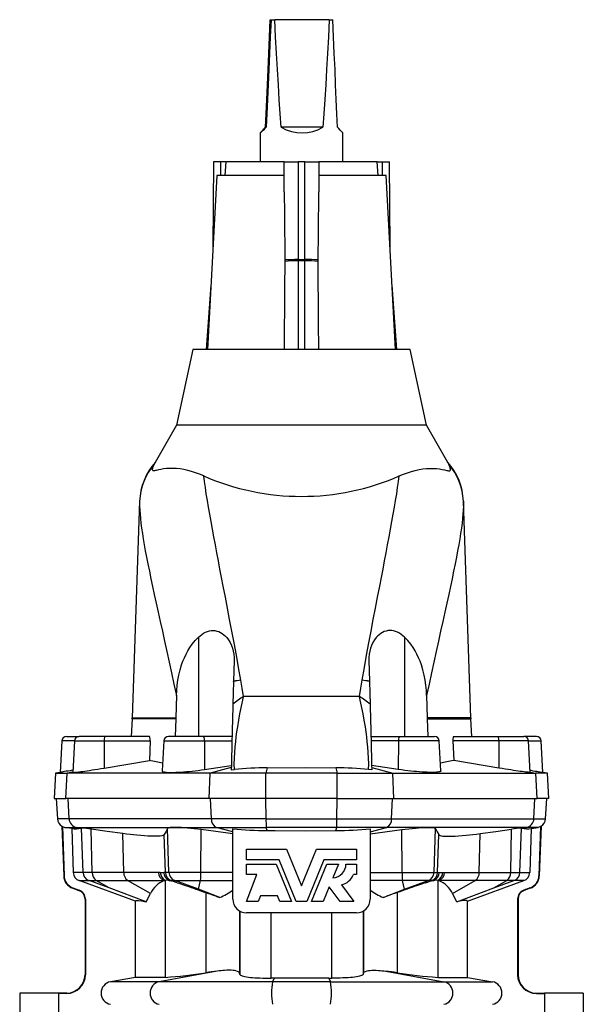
# Model space of a CAD drawing. Extents: x 73 to 836, y -526 to 1080.
# Tile 3 of 4: x 75 to 321, y 650 to 1080. Entities that reach past the tile are written whole.
import ezdxf

# ---------------------------------------------------------------- set-up
doc = ezdxf.new("R2010")
doc.units = 0
doc.layers.get('0').update_dxf_attribs({"linetype": 'CONTINUOUS'})

msp = doc.modelspace()

# ---------------------------------------------------------------- linework, layer by layer
at = {"color": 7, "linetype": 'CONTINUOUS'}
for p, q in [((184.46, 1080.33), (184.84, 1080.33)), ((184.84, 1080.33), (186.46, 1080.33)), ((210.27, 1080.33), (186.46, 1080.33)), ((210.27, 1080.33), (211.84, 1080.33)), ((182.45, 1033.33), (182.74, 1033.33)), ((207.46, 1033.33), (189.34, 1033.33)), ((180.15, 1030.89), (180.15, 1018.23)), ((216.15, 1018.23), (216.15, 1030.89)), ((159.79, 1018.23), (159.51, 980.9)), ((162.79, 1018.23), (159.79, 1018.23)), ((165.15, 1018.23), (162.79, 1018.23)), ((165.15, 1018.23), (164.73, 1012.23)), ((190.65, 1018.23), (165.15, 1018.23)), ((190.65, 1018.23), (196.65, 1018.23)), ((190.65, 1005.08), (190.65, 1018.23)), ((199.65, 1018.23), (196.65, 1018.23)), ((199.65, 1018.23), (205.65, 1018.23)), ((205.65, 1018.23), (205.65, 1005.08)), ((231.15, 1018.23), (205.65, 1018.23)), ((231.57, 1012.23), (231.15, 1018.23)), ((231.15, 1018.23), (233.51, 1018.23)), ((233.51, 1018.23), (236.51, 1018.23)), ((236.79, 980.9), (236.51, 1018.23)), ((161.15, 1012.23), (157.16, 936.23)), ((190.65, 1012.23), (161.15, 1012.23)), ((235.15, 1012.23), (205.65, 1012.23)), ((239.13, 936.23), (235.15, 1012.23)), ((190.8, 975.49), (190.8, 974.65)), ((205.49, 974.65), (205.49, 975.49)), ((158.64, 964.42), (156.51, 936.23)), ((239.79, 936.23), (237.65, 964.42)), ((150.66, 936.23), (143.65, 903.23)), ((245.63, 936.23), (150.66, 936.23)), ((252.65, 903.23), (245.63, 936.23)), ((143.65, 903.23), (134.28, 887.01)), ((252.65, 903.23), (143.65, 903.23)), ((262.01, 887.01), (252.65, 903.23)), ((127.49, 870.03), (124.18, 775.45)), ((272.11, 775.45), (268.81, 870.03)), ((168.49, 791.35), (168.49, 791.37)), ((227.81, 791.35), (227.81, 791.37)), ((143.54, 785.13), (143.26, 775.45)), ((252.75, 785.13), (253.04, 775.45)), ((124.17, 775.02), (123.83, 767.23)), ((143.24, 775.02), (142.94, 767.23)), ((143.26, 775.45), (143.24, 775.02)), ((253.04, 775.45), (253.05, 775.02)), ((253.05, 775.02), (253.35, 767.23)), ((272.47, 767.23), (272.13, 775.02)), ((95.55, 767.23), (101.05, 767.23)), ((112.32, 767.23), (101.05, 767.23)), ((131.8, 767.23), (112.32, 767.23)), ((155.42, 767.23), (140.05, 767.23)), ((167.85, 767.23), (155.42, 767.23)), ((228.44, 767.23), (240.87, 767.23)), ((240.87, 767.23), (256.25, 767.23)), ((264.5, 767.23), (283.97, 767.23)), ((283.97, 767.23), (295.25, 767.23)), ((300.75, 767.23), (295.25, 767.23)), ((93.55, 765.34), (92.83, 751.61)), ((99.05, 765.34), (98.33, 751.62)), ((132.04, 765.34), (131.73, 756.73)), ((138.05, 765.34), (137.36, 752.23)), ((258.93, 752.23), (258.25, 765.34)), ((264.25, 765.34), (264.57, 756.73)), ((297.97, 751.62), (297.25, 765.34)), ((303.47, 751.61), (302.75, 765.34)), ((111.96, 753.48), (131.73, 756.73)), ((155.88, 752.87), (167.52, 754.57)), ((167.48, 752.77), (168.84, 752.89)), ((228.82, 752.77), (227.46, 752.89)), ((240.41, 752.87), (228.77, 754.57)), ((284.34, 753.48), (264.57, 756.73)), ((90.72, 751.23), (90.15, 740.23)), ((92.83, 751.61), (90.72, 751.23)), ((90.72, 751.23), (95.84, 751.23)), ((158.24, 751.23), (95.84, 751.23)), ((182.64, 751.23), (158.24, 751.23)), ((213.65, 751.23), (182.64, 751.23)), ((213.65, 751.23), (238.06, 751.23)), ((238.06, 751.23), (300.45, 751.23)), ((305.57, 751.23), (300.45, 751.23)), ((305.57, 751.23), (303.46, 751.61)), ((306.15, 740.23), (305.57, 751.23)), ((90.15, 740.23), (95.27, 740.23)), ((91.13, 740.23), (91.6, 731.3)), ((157.86, 740.23), (95.27, 740.23)), ((182.62, 740.23), (157.86, 740.23)), ((213.67, 740.23), (182.62, 740.23)), ((213.67, 740.23), (238.44, 740.23)), ((238.44, 740.23), (301.03, 740.23)), ((306.15, 740.23), (301.03, 740.23)), ((304.7, 731.3), (305.17, 740.23)), ((93.6, 728.04), (93.78, 727.95)), ((93.6, 728.04), (94.35, 706.44)), ((93.78, 727.95), (94.53, 706.45)), ((97.85, 727.05), (94.91, 727.57)), ((97.85, 727.05), (98.51, 707.93)), ((102.12, 727.27), (101.94, 727.22)), ((168.15, 696.23), (168.15, 726.93)), ((228.15, 726.93), (228.15, 696.23)), ((294.18, 727.27), (294.36, 727.22)), ((298.45, 727.05), (297.78, 707.93)), ((298.45, 727.05), (301.39, 727.57)), ((302.52, 727.95), (301.77, 706.45)), ((302.7, 728.04), (301.94, 706.44)), ((302.7, 728.04), (302.52, 727.95)), ((168.15, 724.75), (154.33, 726.61)), ((228.15, 724.75), (241.97, 726.61)), ((174.15, 718.09), (191.63, 718.09)), ((174.15, 713.35), (174.15, 718.09)), ((191.63, 718.09), (198.15, 702.09)), ((198.15, 702.09), (204.66, 718.09)), ((204.66, 718.09), (222.15, 718.09)), ((222.15, 718.09), (222.15, 713.35)), ((188.38, 713.35), (174.15, 713.35)), ((174.15, 706.95), (174.15, 711.52)), ((174.15, 711.52), (187.15, 711.52)), ((187.15, 711.52), (193.78, 695.23)), ((195.76, 695.23), (188.38, 713.35)), ((207.91, 713.35), (200.54, 695.23)), ((202.51, 695.23), (209.14, 711.52)), ((222.15, 713.35), (207.91, 713.35)), ((209.14, 711.52), (214.26, 711.52)), ((214.26, 711.52), (211.85, 705.58)), ((217.58, 711.52), (222.15, 711.52)), ((222.15, 711.52), (222.15, 706.95)), ((174.15, 695.23), (178.64, 706.95)), ((178.64, 706.95), (174.15, 706.95)), ((222.15, 706.95), (220.78, 706.95)), ((98.3, 701.01), (101.01, 700.03)), ((98.36, 701.18), (101.07, 700.19)), ((125.66, 695.4), (101.15, 704.31)), ((130.3, 695.1), (114.15, 701.13)), ((138.18, 704.31), (138.69, 704.43)), ((210.24, 701.64), (207.63, 695.23)), ((215.07, 695.23), (210.24, 701.64)), ((215.55, 702.48), (221, 695.23)), ((258.12, 704.31), (257.6, 704.43)), ((265.99, 695.1), (282.15, 701.13)), ((270.63, 695.4), (295.15, 704.31)), ((297.93, 701.18), (295.22, 700.19)), ((297.99, 701.01), (295.28, 700.03)), ((130.3, 695.1), (132.22, 698.68)), ((162.45, 697), (153.15, 700.58)), ((180.19, 697.75), (179.23, 695.23)), ((187.64, 697.75), (180.19, 697.75)), ((188.66, 695.23), (187.64, 697.75)), ((233.85, 697), (243.15, 700.58)), ((265.99, 695.1), (264.07, 698.68)), ((103.65, 696.27), (103.65, 663.23)), ((103.82, 696.27), (103.82, 663.23)), ((125.66, 662.07), (125.66, 695.4)), ((179.23, 695.23), (174.15, 695.23)), ((193.78, 695.23), (188.66, 695.23)), ((200.54, 695.23), (195.76, 695.23)), ((207.63, 695.23), (202.51, 695.23)), ((221, 695.23), (215.07, 695.23)), ((270.63, 662.07), (270.63, 695.4)), ((292.47, 696.27), (292.47, 663.23)), ((292.65, 696.27), (292.65, 663.23)), ((198.15, 690.23), (174.15, 690.23)), ((222.15, 690.23), (198.15, 690.23)), ((171.25, 663.39), (171.11, 663.87)), ((225.04, 663.39), (225.18, 663.87)), ((125.66, 662.07), (114.79, 660.16)), ((138.69, 662.07), (125.66, 662.07)), ((186.19, 661.72), (184.85, 661.72)), ((210.11, 661.72), (186.19, 661.72)), ((210.11, 661.72), (211.44, 661.72)), ((257.6, 662.07), (270.63, 662.07)), ((270.63, 662.07), (281.5, 660.16)), ((92.15, 655.23), (75.15, 655.23)), ((75.15, 655.23), (75.15, 255.23)), ((92.15, 655.23), (92.15, 274.24)), ((95.65, 655.23), (92.15, 655.23)), ((95.65, 655.06), (92.15, 655.06)), ((300.65, 655.23), (304.15, 655.23)), ((300.65, 655.06), (304.15, 655.06)), ((321.15, 655.23), (304.15, 655.23)), ((304.15, 655.23), (304.15, 274.24)), ((321.15, 655.23), (321.15, 255.23))]:
    msp.add_line(p, q, dxfattribs=at)
at = {"color": 8, "linetype": 'CONTINUOUS'}
for p, q in [((162.79, 1018.23), (162.74, 1012.23)), ((196.65, 1018.23), (196.65, 975.53)), ((199.65, 975.53), (199.65, 1018.23)), ((233.55, 1012.23), (233.51, 1018.23)), ((196.65, 975.53), (196.65, 975.06)), ((196.65, 975.53), (199.65, 975.53)), ((196.65, 975.06), (196.65, 936.23)), ((199.65, 975.06), (196.65, 975.06)), ((199.65, 975.06), (199.65, 975.53)), ((199.65, 936.23), (199.65, 975.06)), ((153.15, 810.67), (153.15, 767.23)), ((243.15, 810.67), (243.15, 767.23)), ((223.42, 784.78), (172.87, 784.78)), ((143.24, 775.02), (124.17, 775.02)), ((124.18, 775.45), (143.26, 775.45)), ((272.11, 775.45), (253.04, 775.45)), ((253.05, 775.02), (272.13, 775.02)), ((99.05, 765.34), (93.55, 765.34)), ((99.05, 765.34), (112.05, 765.34)), ((112.05, 765.34), (111.96, 753.48)), ((112.05, 765.34), (132.04, 765.34)), ((138.05, 765.34), (155.77, 765.34)), ((155.77, 765.34), (155.88, 752.87)), ((155.77, 765.34), (167.8, 765.34)), ((240.53, 765.34), (228.49, 765.34)), ((240.53, 765.34), (240.41, 752.87)), ((258.25, 765.34), (240.53, 765.34)), ((284.25, 765.34), (264.25, 765.34)), ((284.25, 765.34), (284.34, 753.48)), ((297.25, 765.34), (284.25, 765.34)), ((297.25, 765.34), (302.75, 765.34)), ((167.5, 753.72), (158.24, 751.23)), ((183.17, 753.64), (182.64, 751.23)), ((213.13, 753.64), (213.65, 751.23)), ((228.79, 753.72), (238.06, 751.23)), ((95.27, 740.23), (95.84, 751.23)), ((98.33, 751.68), (95.84, 751.23)), ((157.86, 740.23), (158.24, 751.23)), ((182.62, 740.23), (182.64, 751.23)), ((213.67, 740.23), (213.65, 751.23)), ((238.44, 740.23), (238.06, 751.23)), ((297.96, 751.68), (300.45, 751.23)), ((301.03, 740.23), (300.45, 751.23)), ((96.71, 731.3), (96.24, 740.23)), ((158.8, 731.3), (158.49, 740.23)), ((182.66, 731.3), (182.64, 740.23)), ((213.64, 731.3), (213.66, 740.23)), ((237.49, 731.3), (237.8, 740.23)), ((299.59, 731.3), (300.05, 740.23)), ((96.71, 731.3), (91.6, 731.3)), ((158.8, 731.3), (96.71, 731.3)), ((182.66, 731.3), (158.8, 731.3)), ((182.66, 731.3), (213.64, 731.3)), ((213.64, 731.3), (237.49, 731.3)), ((237.49, 731.3), (299.59, 731.3)), ((299.59, 731.3), (304.7, 731.3)), ((94.91, 727.57), (99.98, 727.57)), ((99.98, 727.57), (160.97, 727.57)), ((101.94, 727.22), (99.98, 727.57)), ((102.79, 707.93), (102.12, 727.27)), ((106.84, 707.93), (106.41, 726.78)), ((140.29, 707.93), (139.63, 727.08)), ((160.97, 727.57), (182.78, 727.57)), ((168.15, 725.65), (160.97, 727.57)), ((213.51, 727.57), (182.78, 727.57)), ((183.09, 726.17), (182.78, 727.57)), ((213.2, 726.17), (213.51, 727.57)), ((235.32, 727.57), (213.51, 727.57)), ((228.15, 725.65), (235.32, 727.57)), ((296.31, 727.57), (235.32, 727.57)), ((256, 707.93), (256.67, 727.08)), ((289.46, 707.93), (289.88, 726.78)), ((293.5, 707.93), (294.18, 727.27)), ((294.36, 727.22), (296.31, 727.57)), ((301.39, 727.57), (296.31, 727.57)), ((120.58, 707.93), (120.2, 724.88)), ((138.78, 707.93), (138.2, 724.43)), ((154.27, 707.93), (154.33, 726.61)), ((242.03, 707.93), (241.97, 726.61)), ((257.52, 707.93), (258.09, 724.43)), ((275.71, 707.93), (276.09, 724.88)), ((94.53, 706.45), (94.35, 706.44)), ((102.79, 707.93), (98.51, 707.93)), ((106.84, 707.93), (102.79, 707.93)), ((120.58, 707.93), (106.84, 707.93)), ((135.71, 707.93), (120.58, 707.93)), ((136.51, 707.91), (135.71, 707.93)), ((138.78, 707.93), (138.06, 707.93)), ((140.29, 707.93), (138.78, 707.93)), ((154.27, 707.93), (140.29, 707.93)), ((168.15, 707.93), (154.27, 707.93)), ((228.15, 707.93), (242.03, 707.93)), ((242.03, 707.93), (256, 707.93)), ((256, 707.93), (257.52, 707.93)), ((257.52, 707.93), (258.24, 707.93)), ((259.79, 707.91), (260.59, 707.93)), ((260.59, 707.93), (275.71, 707.93)), ((275.71, 707.93), (289.46, 707.93)), ((289.46, 707.93), (293.5, 707.93)), ((293.5, 707.93), (297.78, 707.93)), ((301.77, 706.45), (301.94, 706.44)), ((98.36, 701.18), (98.3, 701.01)), ((101.15, 704.31), (105.42, 704.31)), ((105.42, 704.31), (108.53, 704.31)), ((114.15, 701.13), (105.42, 704.31)), ((108.53, 704.31), (122.27, 704.31)), ((114.15, 701.13), (108.53, 704.31)), ((122.27, 704.31), (138.18, 704.31)), ((132.22, 698.68), (122.27, 704.31)), ((138.69, 704.43), (138.69, 662.07)), ((140.65, 704.31), (141.4, 704.31)), ((141.4, 704.31), (142.92, 704.31)), ((143.87, 703.41), (141.4, 704.31)), ((142.92, 704.31), (154.04, 704.31)), ((153.15, 700.58), (142.92, 704.31)), ((153.15, 700.58), (154.04, 704.31)), ((154.04, 704.31), (168.15, 704.31)), ((242.25, 704.31), (228.15, 704.31)), ((253.38, 704.31), (242.25, 704.31)), ((243.15, 700.58), (242.25, 704.31)), ((243.15, 700.58), (253.38, 704.31)), ((252.43, 703.41), (254.89, 704.31)), ((254.89, 704.31), (253.38, 704.31)), ((255.65, 704.31), (254.89, 704.31)), ((257.6, 704.43), (257.6, 662.07)), ((274.02, 704.31), (258.12, 704.31)), ((264.07, 698.68), (274.02, 704.31)), ((287.77, 704.31), (274.02, 704.31)), ((282.15, 701.13), (287.77, 704.31)), ((282.15, 701.13), (290.88, 704.31)), ((290.88, 704.31), (287.77, 704.31)), ((295.15, 704.31), (290.88, 704.31)), ((297.93, 701.18), (297.99, 701.01)), ((101.07, 700.19), (101.01, 700.03)), ((156.45, 699.08), (156.45, 664.1)), ((239.84, 699.08), (239.84, 664.1)), ((295.22, 700.19), (295.28, 700.03)), ((103.82, 696.27), (103.65, 696.27)), ((292.47, 696.27), (292.65, 696.27)), ((171.11, 691.06), (171.11, 663.87)), ((171.25, 690.98), (171.25, 663.39)), ((184.85, 661.72), (184.85, 690.23)), ((211.44, 661.72), (211.44, 690.23)), ((225.04, 690.98), (225.04, 663.39)), ((225.18, 691.06), (225.18, 663.87)), ((103.82, 663.23), (103.65, 663.23)), ((161.37, 664.77), (136.05, 660.16)), ((234.93, 664.77), (260.24, 660.16)), ((292.47, 663.23), (292.65, 663.23)), ((136.05, 660.16), (114.79, 660.16)), ((185.45, 660.16), (136.05, 660.16)), ((186.19, 661.72), (185.45, 660.16)), ((210.85, 660.16), (185.45, 660.16)), ((210.11, 661.72), (210.85, 660.16)), ((210.85, 660.16), (260.24, 660.16)), ((260.24, 660.16), (281.5, 660.16)), ((95.65, 655.06), (95.65, 655.23)), ((300.65, 655.06), (300.65, 655.23))]:
    msp.add_line(p, q, dxfattribs=at)
at = {"color": 7, "linetype": 'CONTINUOUS', "flags": 128}
for points in [[(182.45, 1033.33), (182.7, 1039.26), (182.97, 1045.45), (183.24, 1051.91), (183.53, 1058.64), (183.83, 1065.62), (184.14, 1072.85), (184.46, 1080.33)], [(184.84, 1080.33), (184.51, 1072.85), (184.19, 1065.62), (183.87, 1058.64), (183.57, 1051.91), (183.29, 1045.45), (183.01, 1039.26), (182.74, 1033.33)], [(189.34, 1033.33), (188.9, 1039.26), (188.47, 1045.45), (188.06, 1051.91), (187.64, 1058.64), (187.24, 1065.62), (186.85, 1072.85), (186.46, 1080.33)], [(210.27, 1080.33), (209.89, 1072.85), (209.51, 1065.62), (209.11, 1058.64), (208.71, 1051.91), (208.3, 1045.45), (207.88, 1039.26), (207.46, 1033.33)], [(213.84, 1033.33), (213.59, 1039.26), (213.33, 1045.45), (213.05, 1051.91), (212.77, 1058.64), (212.47, 1065.62), (212.16, 1072.85), (211.84, 1080.33)], [(182.74, 1033.33), (182.35, 1032.95), (181.98, 1032.6), (181.65, 1032.28), (181.35, 1031.99), (181.08, 1031.73), (180.85, 1031.51), (180.65, 1031.32), (180.48, 1031.16), (180.34, 1031.04), (180.24, 1030.96), (180.18, 1030.9), (180.15, 1030.89), (180.15, 1030.9), (180.19, 1030.96), (180.27, 1031.04), (180.38, 1031.16), (180.52, 1031.32), (180.7, 1031.51), (180.91, 1031.73), (181.15, 1031.99), (181.43, 1032.28), (181.74, 1032.6), (182.08, 1032.95), (182.45, 1033.33)], [(190.65, 1005.08), (190.66, 995.26), (190.8, 975.49)], [(205.49, 975.49), (205.59, 987.46), (205.65, 1005.08)], [(190.8, 974.65), (190.72, 963.08), (190.65, 936.23)], [(205.65, 936.23), (205.63, 948.22), (205.49, 974.65)], [(155.47, 881.07), (153.69, 881.84), (151.93, 882.5), (150.2, 883.05), (148.51, 883.51), (146.81, 883.87), (145.16, 884.13), (143.57, 884.29), (142.04, 884.37), (140.61, 884.36), (139.24, 884.26), (137.96, 884.11), (136.77, 883.92), (135.69, 883.7), (134.73, 883.49), (134.35, 883.41), (134, 883.35), (133.69, 883.33), (133.45, 883.37), (133.27, 883.48), (133.18, 883.69), (133.17, 884.02), (133.26, 884.46), (133.42, 884.98), (133.64, 885.56), (133.9, 886.16)], [(134.28, 887.01), (134.28, 887.02), (134.27, 886.99), (134.24, 886.91), (134.19, 886.79), (134.12, 886.63), (134.02, 886.42), (133.9, 886.16)], [(240.83, 881.07), (242.6, 881.84), (244.36, 882.5), (246.09, 883.05), (247.79, 883.51), (249.49, 883.87), (251.14, 884.13), (252.73, 884.29), (254.25, 884.37), (255.69, 884.36), (257.06, 884.26), (258.34, 884.11), (259.53, 883.92), (260.61, 883.7), (261.56, 883.49), (261.95, 883.41), (262.3, 883.35), (262.6, 883.33), (262.85, 883.37), (263.02, 883.48), (263.12, 883.69), (263.12, 884.02), (263.04, 884.46), (262.88, 884.98), (262.66, 885.56), (262.39, 886.16)], [(153.15, 810.67), (153.85, 811.31), (154.59, 811.89), (155.38, 812.4), (156.22, 812.84), (157.09, 813.19), (157.98, 813.43), (158.79, 813.55), (159.59, 813.58), (160.37, 813.52), (161.23, 813.34), (162.04, 813.08), (162.79, 812.73), (163.56, 812.27), (164.27, 811.74), (164.91, 811.16), (165.49, 810.53), (166.33, 809.43), (167.02, 808.26), (167.59, 807.04), (168.03, 805.78), (168.37, 804.48), (168.59, 803.16), (168.71, 801.81), (168.72, 800.46)], [(243.15, 810.67), (242.45, 811.31), (241.7, 811.89), (240.91, 812.4), (240.08, 812.84), (239.2, 813.19), (238.32, 813.43), (237.51, 813.55), (236.7, 813.58), (235.92, 813.52), (235.07, 813.34), (234.26, 813.08), (233.51, 812.73), (232.73, 812.27), (232.03, 811.74), (231.38, 811.16), (230.8, 810.53), (229.97, 809.43), (229.27, 808.26), (228.71, 807.04), (228.26, 805.78), (227.93, 804.48), (227.7, 803.16), (227.58, 801.81), (227.57, 800.46)], [(143.54, 785.13), (143.66, 787.38), (143.87, 789.63), (144.18, 791.86), (144.61, 794.12), (145.15, 796.36), (145.83, 798.56), (146.39, 800.13), (147.03, 801.67), (147.74, 803.18), (148.55, 804.69), (149.44, 806.14), (150.42, 807.55), (151.71, 809.16), (152.41, 809.93), (153.15, 810.67)], [(252.75, 785.13), (252.64, 787.38), (252.43, 789.63), (252.12, 791.86), (251.69, 794.12), (251.14, 796.36), (250.47, 798.56), (249.9, 800.13), (249.26, 801.67), (248.55, 803.18), (247.74, 804.69), (246.85, 806.14), (245.88, 807.55), (244.58, 809.16), (243.88, 809.93), (243.15, 810.67)], [(168.72, 800.46), (168.61, 795.96), (168.49, 791.37)], [(227.57, 800.46), (227.69, 795.96), (227.81, 791.37)], [(168.49, 791.35), (168.36, 786.39), (168.22, 781.32)], [(227.81, 791.35), (227.94, 786.39), (228.07, 781.32)], [(168.22, 781.32), (168.16, 778.91), (168.09, 776.4), (168.03, 773.81), (167.95, 771.07), (167.88, 768.26), (167.81, 765.39), (167.75, 763.34), (167.7, 761.27), (167.64, 759.19), (167.59, 757.06), (167.53, 754.92), (167.48, 752.77)], [(228.07, 781.32), (228.13, 778.91), (228.2, 776.4), (228.27, 773.81), (228.34, 771.07), (228.41, 768.26), (228.49, 765.39), (228.54, 763.34), (228.6, 761.27), (228.65, 759.19), (228.71, 757.06), (228.76, 754.92), (228.82, 752.77)], [(98.38, 752.56), (98.09, 752.51), (97.11, 752.35), (96.25, 752.2), (95.48, 752.06), (94.77, 751.94), (94.17, 751.84), (93.65, 751.75), (93.29, 751.68), (93.03, 751.64), (92.87, 751.61), (92.83, 751.61)], [(98.34, 751.62), (98.33, 751.62), (98.4, 751.6), (98.58, 751.59), (98.86, 751.61), (99.25, 751.64), (99.74, 751.69), (100.33, 751.76), (101.02, 751.84), (101.79, 751.94), (102.65, 752.05), (103.58, 752.18), (104.59, 752.33), (105.67, 752.49), (106.81, 752.66), (107.99, 752.84), (109.28, 753.04), (110.61, 753.26), (111.96, 753.48)], [(137.37, 752.23), (137.39, 752.12), (137.53, 751.99), (137.78, 751.88), (138.14, 751.79), (138.6, 751.72), (139.17, 751.66), (139.83, 751.62), (140.58, 751.6), (141.42, 751.6), (142.34, 751.61), (143.33, 751.64), (144.39, 751.69), (145.51, 751.76), (146.68, 751.84), (147.89, 751.94), (149.14, 752.05), (150.42, 752.18), (151.71, 752.33), (153.1, 752.49), (154.5, 752.68), (155.88, 752.87)], [(183.17, 753.64), (199.7, 753.69), (213.13, 753.64)], [(258.92, 752.23), (258.9, 752.12), (258.77, 751.99), (258.52, 751.88), (258.16, 751.79), (257.69, 751.72), (257.13, 751.66), (256.47, 751.62), (255.71, 751.6), (254.87, 751.6), (253.95, 751.61), (252.96, 751.64), (251.9, 751.69), (250.78, 751.76), (249.62, 751.84), (248.4, 751.94), (247.15, 752.05), (245.88, 752.18), (244.59, 752.33), (243.19, 752.49), (241.79, 752.68), (240.41, 752.87)], [(297.96, 751.62), (297.96, 751.62), (297.89, 751.6), (297.72, 751.59), (297.43, 751.61), (297.04, 751.64), (296.55, 751.69), (295.96, 751.76), (295.28, 751.84), (294.5, 751.94), (293.65, 752.05), (292.71, 752.18), (291.7, 752.33), (290.62, 752.49), (289.48, 752.66), (288.3, 752.84), (287.01, 753.04), (285.69, 753.26), (284.34, 753.48)], [(297.92, 752.56), (298.2, 752.51), (299.18, 752.35), (300.04, 752.2), (300.82, 752.06), (301.52, 751.94), (302.12, 751.84), (302.65, 751.75), (303.01, 751.68), (303.26, 751.64), (303.42, 751.61), (303.46, 751.61)], [(93.78, 727.95), (94.1, 727.8), (94.91, 727.57)], [(120.2, 724.88), (113.31, 725.8), (106.41, 726.78)], [(139.63, 727.08), (138.92, 725.67), (138.2, 724.43)], [(154.33, 726.61), (152.84, 726.8), (151.34, 726.98), (149.87, 727.13), (148.43, 727.27), (147.03, 727.38), (145.72, 727.46), (144.51, 727.51), (143.4, 727.54), (142.41, 727.54), (141.57, 727.51), (140.86, 727.46), (140.31, 727.38), (139.97, 727.3), (139.74, 727.19), (139.63, 727.08)], [(241.97, 726.61), (243.46, 726.8), (244.95, 726.98), (246.42, 727.13), (247.87, 727.27), (249.26, 727.38), (250.58, 727.46), (251.79, 727.51), (252.9, 727.54), (253.88, 727.54), (254.73, 727.51), (255.43, 727.46), (255.99, 727.38), (256.32, 727.3), (256.55, 727.19), (256.67, 727.08)], [(256.67, 727.08), (257.38, 725.67), (258.09, 724.43)], [(276.09, 724.88), (282.99, 725.8), (289.88, 726.78)], [(302.52, 727.95), (302.2, 727.8), (301.39, 727.57)], [(138.2, 724.43), (137.99, 724.22), (137.64, 724.05), (137.14, 723.91), (136.48, 723.8), (135.67, 723.73), (134.71, 723.69), (133.64, 723.68), (132.43, 723.71), (131.1, 723.78), (129.59, 723.88), (127.96, 724.01), (126.2, 724.18), (124.8, 724.33), (123.34, 724.5), (121.8, 724.68), (120.2, 724.88)], [(183.09, 726.17), (186.62, 726.15), (199.91, 726.12), (213.2, 726.17)], [(258.09, 724.43), (258.3, 724.22), (258.65, 724.05), (259.15, 723.91), (259.81, 723.8), (260.62, 723.73), (261.58, 723.69), (262.65, 723.68), (263.86, 723.71), (265.2, 723.78), (266.7, 723.88), (268.34, 724.01), (270.09, 724.18), (271.49, 724.33), (272.96, 724.5), (274.5, 724.68), (276.09, 724.88)], [(143.87, 703.41), (144.62, 703.16), (145.41, 702.9), (146.24, 702.62), (147.11, 702.32), (148.01, 702.01), (148.95, 701.69), (149.93, 701.35), (150.94, 701.01), (151.98, 700.64), (153.06, 700.27), (154.16, 699.89), (155.29, 699.49), (156.45, 699.08)], [(252.43, 703.41), (251.68, 703.16), (250.89, 702.9), (250.06, 702.62), (249.19, 702.32), (248.28, 702.01), (247.34, 701.69), (246.36, 701.35), (245.35, 701.01), (244.31, 700.64), (243.24, 700.27), (242.13, 699.89), (241, 699.49), (239.84, 699.08)], [(156.45, 699.08), (157.53, 698.7), (158.58, 698.34), (159.6, 697.98), (160.59, 697.64), (161.54, 697.31), (162.45, 697)], [(239.84, 699.08), (238.76, 698.7), (237.71, 698.34), (236.69, 697.98), (235.71, 697.64), (234.76, 697.31), (233.85, 697)], [(125.66, 695.4), (126.04, 695.61), (126.94, 695.63), (128.36, 695.46), (130.3, 695.1)], [(270.63, 695.4), (270.26, 695.61), (269.36, 695.63), (267.94, 695.46), (265.99, 695.1)], [(171.11, 663.87), (170.94, 664.17), (170.62, 664.44), (170.15, 664.69), (169.52, 664.89), (168.93, 665.01), (168.25, 665.1), (167.48, 665.16), (166.59, 665.17), (165.62, 665.16), (164.57, 665.1), (163.82, 665.04), (163.04, 664.97), (162.22, 664.88), (161.37, 664.77)], [(171.25, 663.39), (171.36, 663.21), (171.58, 663.03), (171.9, 662.87), (172.32, 662.71), (172.84, 662.56), (173.47, 662.43), (174.18, 662.3), (174.98, 662.19), (175.86, 662.09), (176.81, 662), (177.83, 661.92), (178.91, 661.85), (180.03, 661.8), (181.21, 661.76), (182.41, 661.74), (183.64, 661.72), (184.85, 661.72)], [(225.04, 663.39), (224.93, 663.21), (224.72, 663.03), (224.4, 662.87), (223.97, 662.71), (223.45, 662.56), (222.83, 662.43), (222.11, 662.3), (221.32, 662.19), (220.44, 662.09), (219.48, 662), (218.46, 661.92), (217.38, 661.85), (216.26, 661.8), (215.09, 661.76), (213.88, 661.74), (212.65, 661.72), (211.44, 661.72)], [(225.18, 663.87), (225.35, 664.17), (225.67, 664.44), (226.15, 664.69), (226.77, 664.89), (227.36, 665.01), (228.05, 665.1), (228.82, 665.16), (229.7, 665.17), (230.67, 665.16), (231.73, 665.1), (232.48, 665.04), (233.26, 664.97), (234.08, 664.88), (234.93, 664.77)]]:
    msp.add_lwpolyline(points, dxfattribs=at)
at = {"color": 8, "linetype": 'CONTINUOUS', "flags": 128}
for points in [[(171.7, 791.83), (170.7, 797.38), (169.71, 802.81), (168.73, 808.13), (167.75, 813.33), (166.79, 818.41), (165.84, 823.36), (164.92, 828.19), (164.01, 832.89), (163.28, 836.68), (162.56, 840.38), (161.87, 843.98), (161.2, 847.5), (160.55, 850.91), (159.89, 854.43), (159.26, 857.83), (158.66, 861.13), (158.09, 864.31), (157.56, 867.37), (157.06, 870.35), (156.6, 873.22), (156.18, 875.96), (155.8, 878.58), (155.47, 881.07)], [(224.6, 791.83), (225.59, 797.38), (226.58, 802.81), (227.57, 808.13), (228.54, 813.33), (229.5, 818.41), (230.45, 823.36), (231.38, 828.19), (232.29, 832.89), (233.02, 836.68), (233.73, 840.38), (234.43, 843.98), (235.1, 847.5), (235.75, 850.91), (236.41, 854.43), (237.04, 857.83), (237.64, 861.13), (238.2, 864.31), (238.74, 867.37), (239.24, 870.35), (239.7, 873.22), (240.12, 875.96), (240.5, 878.58), (240.83, 881.07)], [(127.49, 870.03), (127.47, 868.94), (127.48, 867.77), (127.54, 866.12), (127.67, 864.33), (127.84, 862.42), (128.07, 860.39), (128.36, 858.24), (128.69, 855.96), (129.07, 853.56), (129.5, 851.04), (129.98, 848.39), (130.5, 845.64), (131.09, 842.62), (131.73, 839.47), (132.41, 836.19), (133.14, 832.79), (133.89, 829.26), (134.73, 825.45), (135.59, 821.51), (136.49, 817.44), (137.43, 813.24), (138.38, 808.91), (139.38, 804.4), (140.4, 799.77), (141.43, 795.01), (142.48, 790.13), (143.54, 785.13)], [(268.81, 870.03), (268.83, 868.94), (268.82, 867.77), (268.75, 866.12), (268.63, 864.33), (268.45, 862.42), (268.22, 860.39), (267.94, 858.24), (267.61, 855.96), (267.22, 853.56), (266.79, 851.04), (266.31, 848.39), (265.79, 845.64), (265.2, 842.62), (264.56, 839.47), (263.88, 836.19), (263.16, 832.79), (262.4, 829.26), (261.57, 825.45), (260.7, 821.51), (259.8, 817.44), (258.87, 813.24), (257.91, 808.91), (256.92, 804.4), (255.9, 799.77), (254.86, 795.01), (253.81, 790.13), (252.75, 785.13)], [(172.87, 784.78), (172.29, 788.33), (171.7, 791.83)], [(223.42, 784.78), (224.01, 788.33), (224.6, 791.83)], [(168.84, 752.89), (168.82, 755.37), (168.89, 757.85), (169.02, 760.31), (169.2, 762.74), (169.42, 764.97), (169.68, 767.18), (169.97, 769.35), (170.29, 771.48), (170.76, 774.34), (171.26, 777.12), (171.8, 779.81), (171.95, 780.56), (172.51, 783.15), (172.73, 784.14), (172.82, 784.53), (172.85, 784.68), (172.86, 784.73), (172.86, 784.74), (172.87, 784.78)], [(227.46, 752.89), (227.47, 755.37), (227.41, 757.85), (227.28, 760.31), (227.09, 762.74), (226.87, 764.97), (226.62, 767.18), (226.33, 769.35), (226.01, 771.48), (225.54, 774.34), (225.03, 777.12), (224.5, 779.81), (224.34, 780.56), (223.79, 783.15), (223.57, 784.14), (223.48, 784.53), (223.44, 784.68), (223.43, 784.73), (223.43, 784.74), (223.42, 784.78)]]:
    msp.add_lwpolyline(points, dxfattribs=at)
at = {"color": 7, "linetype": 'CONTINUOUS'}
for centre, radius, start, end in [((198.4, 1048.88), 18, 239.7646, 300.2354), ((183.52, 1002.46), 43.28, 41.0705, 45.5204), ((154.47, 869.08), 27, 138.3855, 178), ((241.83, 869.08), 27, 2, 41.6146), ((300.92, 903.88), 42.4, 203.4382, 204.701), ((198.15, 978.4), 106.27, 246.3204, 293.6796), ((74.21, 777.2), 50, 357.5, 358), ((322.08, 777.2), 50, 182, 182.5), ((95.55, 765.23), 2, 90, 177), ((101.05, 765.23), 2, 90, 177), ((129.06, 765.91), 3.04, 349.0624, 25.7463), ((140.05, 765.23), 2, 90, 177), ((256.25, 765.23), 2, 3, 90), ((267.23, 765.91), 3.04, 154.2537, 190.9376), ((295.25, 765.23), 2, 3, 90), ((300.75, 765.23), 2, 3, 90), ((122.65, 692.29), 65.07, 76.7768, 81.9847), ((184.87, 583.69), 169.95, 90.5741, 95.4131), ((211.42, 583.69), 169.95, 84.5869, 89.4259), ((273.64, 692.29), 65.07, 98.0153, 103.2232), ((95.59, 731.51), 4, 183, 240.1268), ((300.7, 731.51), 4, 299.8675, 357), ((99.47, 737.33), 10.4, 261.0432, 283.7355), ((99.84, 688.52), 38.82, 80.2475, 86.6361), ((184.84, 907.12), 180.96, 264.7084, 269.4472), ((211.46, 907.1), 180.94, 270.5526, 275.2918), ((296.46, 688.52), 38.82, 93.3639, 99.7525), ((296.83, 737.33), 10.4, 256.2645, 278.9568), ((211.63, 711.52), 5.94, 272.0523, 0), ((100.35, 706.65), 6, 182.0027, 250.0252), ((100.35, 706.65), 5.83, 182.0027, 250.0252), ((102.51, 708.07), 4, 182.0265, 250.0481), ((214.05, 709.52), 7.2, 281.9911, 339.0752), ((293.78, 708.07), 4, 289.9519, 357.9735), ((295.94, 706.65), 5.83, 289.9748, 357.9973), ((295.94, 706.65), 6, 289.9748, 357.9973), ((142.56, 693.71), 11.47, 112.4545, 154.3362), ((139.33, 698.87), 5.6, 76.4113, 96.5913), ((134.94, 677.65), 27.26, 70.8992, 77.9259), ((261.35, 677.65), 27.26, 102.0741, 109.1008), ((256.96, 698.87), 5.6, 83.4087, 103.5887), ((253.74, 693.71), 11.47, 25.6638, 67.5455), ((99.65, 696.27), 4, 0, 70.0252), ((99.65, 696.27), 4.17, 0, 70.0252), ((153.83, 718.85), 23.49, 291.5375, 307.5675), ((242.47, 718.85), 23.49, 232.4325, 248.4625), ((296.65, 696.27), 4.17, 109.9748, 180), ((296.65, 696.27), 4, 109.9748, 180), ((174.15, 696.23), 6, 180, 270), ((222.15, 696.23), 6, 270, 0), ((95.65, 663.23), 8.17, 270, 0), ((95.65, 663.23), 8, 270, 0), ((125.38, 857.2), 195.58, 273.9035, 279.1429), ((202.74, 341.75), 325.66, 97.2987, 98.1714), ((193.56, 341.75), 325.66, 81.8286, 82.7013), ((270.92, 857.2), 195.58, 260.8571, 266.0965), ((300.65, 663.23), 8.17, 180, 270), ((300.65, 663.23), 8, 180, 270), ((115.66, 655.23), 5, 100.0014, 259.9986), ((280.63, 655.23), 5, 280.0014, 79.9986)]:
    msp.add_arc(centre, radius, start, end, dxfattribs=at)
at = {"color": 8, "linetype": 'CONTINUOUS'}
for centre, radius, start, end in [((195.51, 718.11), 257.42, 89.7473, 91.0484), ((195.68, 946.68), 28.4, 88.0395, 99.881), ((200.63, 695.6), 279.94, 89.0039, 90.2004), ((200.77, 948.92), 26.17, 79.613, 92.4665), ((153.35, 869.08), 25.88, 138.7131, 177.9133), ((242.94, 869.08), 25.88, 2.0867, 41.2869), ((176.32, 750.56), 41.53, 96.3942, 100.8759), ((176.01, 750.55), 41.51, 95.9606, 100.4385), ((219.97, 750.56), 41.53, 79.1241, 83.6058), ((220.29, 750.55), 41.51, 79.5615, 84.0393), ((207.29, 733.66), 61.63, 123.9517, 129.3419), ((189, 733.66), 61.63, 50.6581, 56.0483), ((115.61, 765.78), 3.59, 156.1719, 187.1413), ((152.82, 765.78), 2.98, 351.5127, 29.2265), ((243.47, 765.78), 2.98, 150.773, 188.4878), ((280.69, 765.78), 3.59, 352.8584, 23.8284), ((100.69, 731.49), 3.99, 182.8166, 259.7501), ((162.59, 731.01), 3.8, 175.6114, 244.779), ((217.61, 730.63), 34.96, 178.9004, 185.0193), ((178.68, 730.63), 34.96, 354.9807, 1.0996), ((233.7, 731.01), 3.8, 295.221, 4.3886), ((295.6, 731.49), 3.99, 280.2499, 357.1834), ((106.79, 708.07), 4, 181.9777, 249.9474), ((111.14, 707.74), 4.31, 177.4391, 232.6272), ((124.89, 707.74), 4.31, 177.4388, 232.6275), ((139.7, 708), 3.99, 181.036, 247.5479), ((137.02, 731.53), 23.62, 268.7576, 272.523), ((140.5, 707.99), 3.99, 181.1147, 243.0648), ((142.05, 708.05), 4, 181.753, 249.4024), ((142.77, 708.07), 4, 181.9778, 249.9474), ((144.29, 708.07), 4, 181.9778, 249.9474), ((132.25, 707.51), 22.03, 351.655, 1.0986), ((264.05, 707.51), 22.03, 178.9014, 188.345), ((252, 708.07), 4, 290.0526, 358.0222), ((253.52, 708.07), 4, 290.0526, 358.0222), ((254.24, 708.05), 4, 290.5976, 358.247), ((255.8, 707.99), 3.99, 296.9352, 358.8853), ((256.59, 708), 3.99, 292.4521, 358.964), ((259.28, 731.53), 23.62, 267.477, 271.2424), ((271.4, 707.74), 4.31, 307.3725, 2.5612), ((285.15, 707.74), 4.31, 307.3728, 2.5609), ((289.51, 708.07), 4, 290.0526, 358.0223), ((137.06, 655.23), 5.03, 101.5636, 258.4364), ((215.61, 655.23), 30.56, 170.7285, 189.2715), ((180.68, 655.23), 30.56, 350.7285, 9.2715), ((259.24, 655.23), 5.03, 281.5636, 78.4364)]:
    msp.add_arc(centre, radius, start, end, dxfattribs=at)

doc.saveas('drawing.dxf')
